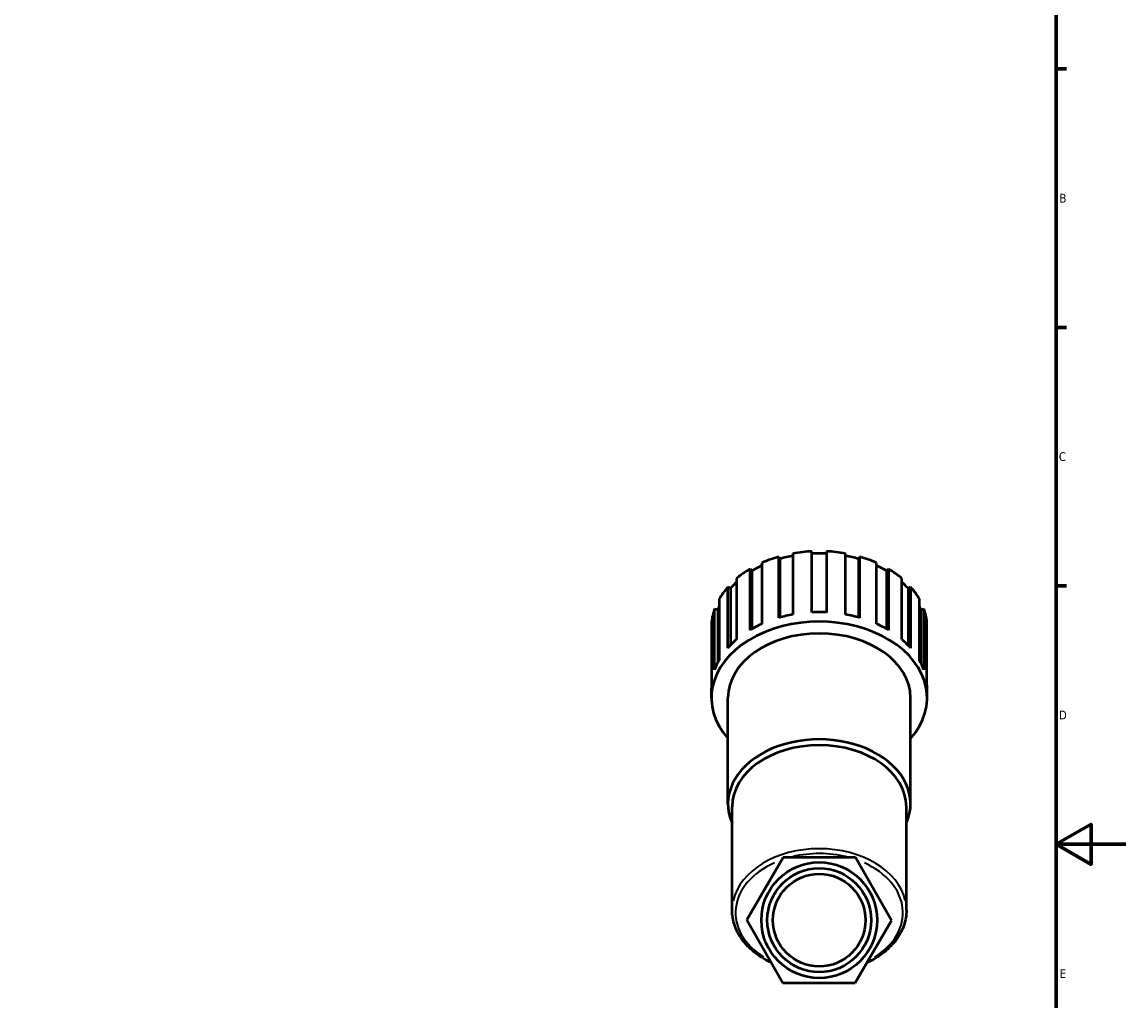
# Model space of a CAD drawing. Header units: millimetres. Extents: x 0 to 896, y 0 to 1066.
# Tile 4 of 7: x 524 to 841, y 252 to 533. Entities that reach past the tile are written whole.
import ezdxf

# ---------------------------------------------------------------- set-up
doc = ezdxf.new("R2010")
doc.units = ezdxf.units.MM
for name, color, linetype, lineweight in [('Border (ISO)', 7, 'Continuous', 70), ('Visible (ISO)', 7, 'Continuous', 50), ('Visible Narrow (ISO)', 7, 'Continuous', 35)]:
    doc.layers.add(name, color=color, linetype=linetype, lineweight=lineweight)
doc.styles.add('Note Text (ISO)', font='tahoma.ttf')

# ---------------------------------------------------------------- blocks, each defined once
blk = doc.blocks.new('Borders Default Border')
at = {"layer": 'Border (ISO)'}
for p, q in [((821, 519.75), (823.9, 519.75)), ((821, 445.5), (823.9, 445.5)), ((821, 371.25), (823.9, 371.25))]:
    blk.add_line(p, q, dxfattribs=at)
at = {"layer": 'Border (ISO)', "flags": 128}
for points in [[(20, 20), (20, 574), (821, 574), (821, 20), (20, 20)], [(841, 297), (821, 297), (831, 302.77), (831, 291.23), (821, 297)]]:
    blk.add_lwpolyline(points, dxfattribs=at)
at = {"layer": 'Border (ISO)', "color": 232, "true_color": 0xca0064, "char_height": 2.5, "attachment_point": 7, "style": 'Note Text (ISO)'}
for s, insert in [('B', (821.89, 481.37)), ('C', (821.73, 407.08)), ('D', (821.73, 332.88)), ('E', (821.94, 258.63))]:
    blk.add_mtext(s, dxfattribs=dict(at, insert=insert))

msp = doc.modelspace()

# ---------------------------------------------------------------- linework, layer by layer
at = {"layer": 'Visible (ISO)'}
for p, q in [((750.751, 363.624), (750.751, 381.163)), ((754.991, 381.163), (754.991, 363.624)), ((736.404, 377.867), (736.404, 360.328)), ((741.296, 379.629), (741.584, 379.002)), ((741.296, 362.09), (741.296, 379.629)), ((741.584, 379.002), (741.584, 362.171)), ((745.328, 380.556), (745.328, 363.017)), ((760.413, 363.017), (760.413, 380.556)), ((764.157, 379.002), (764.446, 379.629)), ((764.157, 379.002), (764.157, 362.171)), ((764.446, 379.629), (764.446, 362.09)), ((769.337, 360.328), (769.337, 377.867)), ((732.974, 376.105), (733.522, 375.571)), ((732.974, 358.566), (732.974, 376.105)), ((733.522, 375.571), (733.522, 358.882)), ((772.219, 375.571), (772.767, 376.105)), ((772.219, 375.571), (772.219, 358.882)), ((772.767, 376.105), (772.767, 358.566)), ((729.092, 373.36), (729.092, 355.821)), ((776.649, 355.821), (776.649, 373.36)), ((726.6, 370.934), (727.354, 370.547)), ((726.6, 353.395), (726.6, 370.934)), ((727.354, 370.547), (727.354, 354.206)), ((778.387, 370.547), (779.142, 370.934)), ((778.387, 370.547), (778.387, 354.206)), ((779.142, 370.934), (779.142, 353.395)), ((724.107, 367.475), (724.107, 349.936)), ((781.634, 349.936), (781.634, 367.475)), ((722.797, 364.624), (723.684, 364.42)), ((722.797, 347.085), (722.797, 364.624)), ((723.684, 364.42), (723.684, 349.149)), ((782.057, 364.42), (782.944, 364.624)), ((782.057, 364.42), (782.057, 349.149)), ((782.944, 364.624), (782.944, 347.085)), ((721.938, 360.79), (721.938, 343.251)), ((783.803, 343.251), (783.803, 360.79)), ((721.866, 339.053), (721.866, 341.751)), ((783.876, 339.053), (783.876, 341.751)), ((726.636, 308.615), (726.636, 339.053)), ((779.106, 308.615), (779.106, 339.053)), ((727.828, 278.041), (727.828, 307.772)), ((777.913, 278.041), (777.913, 307.772)), ((742.547, 293.254), (732.086, 275.294)), ((763.332, 293.175), (742.547, 293.254)), ((773.655, 275.135), (763.332, 293.175)), ((732.086, 275.294), (742.41, 257.254)), ((763.194, 257.175), (773.655, 275.135)), ((742.41, 257.254), (763.194, 257.175))]:
    msp.add_line(p, q, dxfattribs=at)
for radius in [16.625, 14.925, 13.3]:
    msp.add_circle((752.871, 275.214), radius, dxfattribs=at)
for centre, major_axis, start_param, end_param in [((752.871, 359.291), (31.005, 0), 1.6392258, 1.8165261), ((752.871, 359.291), (31.005, 0), 1.3250665, 1.5023669), ((752.871, 359.291), (31.005, 0), 1.9533851, 2.1306854), ((752.871, 359.291), (30.075, 0), 1.8242904, 1.9555049), ((752.871, 359.291), (30.075, 0), 1.500247, 1.6413456), ((752.871, 359.291), (30.075, 0), 1.1860878, 1.3173022), ((752.871, 359.291), (31.005, 0), 1.0109073, 1.1882076), ((752.871, 359.291), (31.005, 0), 2.2675443, 2.4448447), ((752.871, 359.291), (30.075, 0), 2.1501913, 2.2696642), ((752.871, 359.291), (30.075, 0), 0.8719285, 0.9914014), ((752.871, 359.291), (31.005, 0), 0.696748, 0.8740483), ((752.871, 359.291), (30.075, 0), 2.4826707, 2.5838234), ((752.871, 359.291), (30.075, 0), 0.5577692, 0.658922), ((752.871, 359.291), (-31.005, 0), 5.7232962, 5.9005966), ((752.871, 359.291), (31.005, 0), 0.3825887, 0.5598891), ((752.871, 359.291), (-30.075, 0), 5.9867817, 6.0395753), ((752.871, 359.291), (30.075, 0), 0.24361, 0.2964036), ((752.871, 339.053), (-31.005, 0), 2.5795229, 6.8452551), ((752.871, 359.291), (-31.005, 0), 6.0374555, 6.2147558), ((752.871, 341.751), (-31.005, 0), 4.9581188, 5.0949777), ((752.871, 341.751), (-31.005, 0), 4.6439595, 4.7808184), ((752.871, 341.751), (-31.005, 0), 4.3298003, 4.4666592), ((752.871, 359.291), (31.005, 0), 0.0684295, 0.2457298), ((752.871, 341.751), (-31.005, 0), 5.2722781, 5.409137), ((752.871, 341.751), (-31.005, 0), 4.015641, 4.1524999), ((752.871, 341.751), (-31.005, 0), 5.5864373, 5.7232962), ((752.871, 339.053), (-26.235, 0), 3.1415927, 6.2831853), ((752.871, 341.751), (-31.005, 0), 3.7014817, 3.8383406), ((752.871, 341.751), (-31.005, 0), 5.9005966, 6.0374555), ((752.871, 341.751), (31.005, 0), 0.2457298, 0.3825887), ((752.871, 341.751), (-31.005, 0), 6.2147558, 6.2831853), ((752.871, 341.751), (31.005, 0), 0, 0.0684295), ((752.871, 308.615), (-26.235, 0), 2.8389274, 6.5858506), ((752.871, 307.772), (-25.043, 0), 3.1415927, 6.2831853)]:
    msp.add_ellipse(centre, major_axis=major_axis, ratio=0.7071068, start_param=start_param, end_param=end_param, dxfattribs=at)
for points, knots in [([(739.133, 262.98), (738.96, 263.061), (738.789, 263.144), (736.985, 264.038), (735.483, 264.991), (732.829, 267.134), (731.676, 268.325), (729.793, 270.886), (729.062, 272.257), (728.08, 275.099), (727.828, 276.57), (727.828, 278.041)], [2.1575794, 2.1575794, 2.1575794, 2.1575794, 2.18253446, 2.18253446, 2.42229901, 2.42229901, 2.66206356, 2.66206356, 2.90182811, 2.90182811, 3.14159265, 3.14159265, 3.14159265, 3.14159265]), ([(777.913, 278.041), (777.913, 276.57), (777.662, 275.099), (776.679, 272.257), (775.949, 270.886), (774.065, 268.325), (772.913, 267.134), (770.258, 264.991), (768.756, 264.038), (766.938, 263.136), (766.751, 263.046), (766.563, 262.958)], [0, 0, 0, 0, 0.23976455, 0.23976455, 0.4795291, 0.4795291, 0.71929364, 0.71929364, 0.95905819, 0.95905819, 0.98618996, 0.98618996, 0.98618996, 0.98618996])]:
    msp.add_open_spline(points, degree=3, knots=knots, dxfattribs=at)
at = {"layer": 'Visible Narrow (ISO)'}
for centre, major_axis, start_param, end_param in [((752.871, 278.041), (25.043, 0), 0.1570796, 2.984513), ((752.871, 277.334), (24.042, 0), 1.2367883, 1.8940191), ((752.871, 277.334), (-24.043, 0), 5.2779861, 7.1266258), ((752.871, 277.334), (24.043, 0), 5.4376191, 7.2835844)]:
    msp.add_ellipse(centre, major_axis=major_axis, ratio=0.7071068, start_param=start_param, end_param=end_param, dxfattribs=at)

# ---------------------------------------------------------------- block references
msp.add_blockref('Borders Default Border', (0, 0))

doc.saveas('drawing.dxf')
